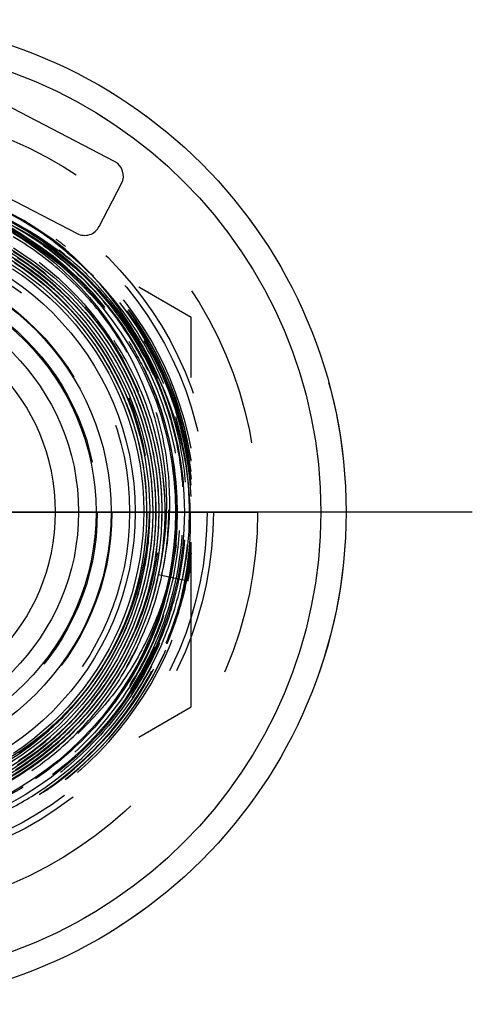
# Model space of a CAD drawing. Header units: millimetres. Extents: x 475.5 to 524.5, y 475.5 to 524.5.
# Tile 3 of 3: x 506.6 to 524.5, y 480.5 to 519.5. Entities that reach past the tile are written whole.
import ezdxf

# ---------------------------------------------------------------- set-up
doc = ezdxf.new("R2010")
doc.units = ezdxf.units.MM
doc.header["$LTSCALE"] = 65.185185
doc.linetypes.add('CENTER', pattern=[0.6, 0.375, -0.075, 0.075, -0.075])
doc.linetypes.add('HIDDEN', pattern=[0.2, 0.1, -0.1])
for name, color, linetype in [('ACHSEN_S', 7, 'CONTINUOUS'), ('FASEN', 7, 'CONTINUOUS'), ('KOERPER', 7, 'CONTINUOUS'), ('KONST.EL_MIT_GEO', 7, 'CONTINUOUS'), ('KURVEN', 7, 'CONTINUOUS')]:
    doc.layers.add(name, color=color, linetype=linetype)

msp = doc.modelspace()

# ---------------------------------------------------------------- linework, layer by layer
at = {"layer": 'ACHSEN_S', "color": 2, "linetype": 'CENTER'}
msp.add_line((524.5, 500), (475.5, 500), dxfattribs=at)
at = {"layer": 'FASEN', "color": 7, "linetype": 'Continuous'}
for radius in [19.5, 18.5]:
    msp.add_circle((500, 500), radius, dxfattribs=at)
at = {"layer": 'FASEN', "color": 8, "linetype": 'HIDDEN'}
msp.add_circle((500, 500), 14.25, dxfattribs=at)
at = {"layer": 'KOERPER', "color": 8, "linetype": 'HIDDEN'}
for radius in [19.5, 18.5, 12.75]:
    msp.add_circle((500, 500), radius, dxfattribs=at)
at = {"layer": 'KOERPER', "color": 7, "linetype": 'Continuous'}
for radius in [11.15, 10.2]:
    msp.add_circle((500, 500), radius, dxfattribs=at)
at = {"layer": 'KONST.EL_MIT_GEO', "color": 7, "linetype": 'Continuous'}
for p, q in [((510.335, 513.887), (505.448, 516.431)), ((503.961, 513.575), (508.848, 511.031)), ((509.725, 511.307), (510.611, 513.01))]:
    msp.add_line(p, q, dxfattribs=at)
at = {"layer": 'KONST.EL_MIT_GEO', "color": 8, "linetype": 'HIDDEN'}
for p, q in [((500, 515.433), (513.365, 507.716)), ((509.679, 508.299), (509.665, 508.315)), ((513.365, 492.284), (513.365, 507.716)), ((513.216, 502.382), (513.21, 502.414)), ((513.364, 501.331), (513.365, 501.324)), ((513.352, 498.605), (513.348, 498.574)), ((512.067, 497.521), (513.245, 497.279)), ((512.315, 496.696), (512.312, 496.687)), ((512.41, 494.8), (512.451, 494.904)), ((500, 484.567), (513.365, 492.284))]:
    msp.add_line(p, q, dxfattribs=at)
for points in [[(506.214, 511.391), (506.66, 511.151), (507.097, 510.893), (507.524, 510.619), (507.94, 510.328), (508.344, 510.02), (508.737, 509.697), (509.116, 509.359), (509.483, 509.005), (509.836, 508.638), (510.175, 508.256), (510.498, 507.862), (510.807, 507.455), (511.099, 507.036), (511.375, 506.605), (511.635, 506.164), (511.877, 505.713), (512.101, 505.252), (512.308, 504.783), (512.496, 504.305), (512.666, 503.821), (512.817, 503.329), (512.949, 502.832), (513.062, 502.33), (513.155, 501.823), (513.228, 501.313), (513.282, 500.8), (513.316, 500.285), (513.329, 499.768), (513.323, 499.251), (513.297, 498.735), (513.25, 498.219), (513.184, 497.705), (513.097, 497.194), (512.991, 496.686), (512.865, 496.183), (512.72, 495.684), (512.556, 495.191), (512.41, 494.8)], [(506.306, 511.057), (506.729, 510.79), (507.14, 510.507), (507.54, 510.208), (507.927, 509.894), (508.301, 509.565), (508.662, 509.222), (509.009, 508.865), (509.341, 508.495), (509.658, 508.113), (509.96, 507.719), (510.245, 507.313), (510.515, 506.897), (510.767, 506.471), (511.002, 506.036), (511.22, 505.592), (511.42, 505.14), (511.602, 504.681), (511.765, 504.216), (511.91, 503.744), (512.036, 503.268), (512.143, 502.788), (512.231, 502.304), (512.3, 501.817), (512.349, 501.329), (512.379, 500.839), (512.39, 500.349), (512.381, 499.859), (512.353, 499.37), (512.305, 498.884), (512.239, 498.399), (512.153, 497.919), (512.067, 497.521)], [(506.329, 510.458), (506.747, 510.192), (507.153, 509.91), (507.549, 509.611), (507.931, 509.297), (508.301, 508.967), (508.657, 508.623), (508.999, 508.265), (509.325, 507.893), (509.637, 507.508), (509.933, 507.111), (510.212, 506.702), (510.475, 506.282), (510.72, 505.853), (510.947, 505.413), (511.157, 504.965), (511.348, 504.508), (511.521, 504.044), (511.675, 503.574), (511.809, 503.098), (511.924, 502.616), (512.02, 502.131), (512.095, 501.642), (512.151, 501.15), (512.187, 500.657), (512.203, 500.162), (512.199, 499.668), (512.175, 499.174), (512.13, 498.681), (512.066, 498.191), (511.982, 497.703), (511.878, 497.22), (511.755, 496.741), (511.613, 496.267), (511.451, 495.8), (511.271, 495.339), (511.072, 494.887), (510.855, 494.442), (510.62, 494.007), (510.368, 493.582), (510.098, 493.167), (509.812, 492.764), (509.51, 492.373), (509.193, 491.994), (508.86, 491.629), (508.513, 491.277), (508.152, 490.939), (507.777, 490.617), (507.39, 490.31), (506.991, 490.019), (506.58, 489.744), (506.158, 489.487)], [(506.325, 510.32), (506.738, 510.054), (507.14, 509.772), (507.531, 509.473), (507.909, 509.159), (508.274, 508.829), (508.625, 508.485), (508.962, 508.128), (509.284, 507.756), (509.591, 507.372), (509.882, 506.976), (510.156, 506.569), (510.414, 506.15), (510.655, 505.722), (510.878, 505.284), (511.083, 504.838), (511.269, 504.383), (511.437, 503.921), (511.586, 503.453), (511.716, 502.98), (511.827, 502.501), (511.918, 502.018), (511.989, 501.532), (512.041, 501.044), (512.073, 500.554), (512.085, 500.063), (512.076, 499.572), (512.048, 499.082), (512, 498.593), (511.932, 498.107), (511.845, 497.624), (511.738, 497.145), (511.611, 496.67), (511.466, 496.201), (511.301, 495.739), (511.118, 495.284), (510.916, 494.836), (510.697, 494.397), (510.46, 493.967), (510.205, 493.548), (509.934, 493.139), (509.646, 492.741), (509.343, 492.356), (509.024, 491.983), (508.69, 491.623), (508.342, 491.278), (507.98, 490.946), (507.605, 490.63), (507.217, 490.329), (506.818, 490.045), (506.407, 489.776)], [(506.368, 509.87), (506.766, 509.6), (507.153, 509.314), (507.528, 509.013), (507.891, 508.696), (508.24, 508.365), (508.575, 508.02), (508.896, 507.661), (509.202, 507.29), (509.492, 506.906), (509.767, 506.511), (510.025, 506.105), (510.266, 505.688), (510.489, 505.263), (510.696, 504.828), (510.884, 504.385), (511.054, 503.935), (511.205, 503.479), (511.337, 503.017), (511.451, 502.549), (511.545, 502.078), (511.619, 501.603), (511.674, 501.125), (511.71, 500.646), (511.726, 500.165), (511.722, 499.684), (511.698, 499.204), (511.655, 498.725), (511.592, 498.249), (511.51, 497.775), (511.408, 497.306), (511.288, 496.84), (511.148, 496.381), (510.989, 495.927), (510.813, 495.48), (510.618, 495.041), (510.405, 494.61), (510.174, 494.189), (509.927, 493.777), (509.663, 493.376), (509.382, 492.986), (509.086, 492.607), (508.775, 492.242), (508.449, 491.889), (508.109, 491.55), (507.755, 491.225), (507.388, 490.915), (507.009, 490.62), (506.618, 490.342), (506.216, 490.079)], [(506.254, 509.801), (506.651, 509.535), (507.037, 509.253), (507.41, 508.956), (507.771, 508.643), (508.119, 508.316), (508.454, 507.975), (508.773, 507.621), (509.078, 507.253), (509.368, 506.874), (509.642, 506.483), (509.9, 506.081), (510.14, 505.669), (510.364, 505.247), (510.57, 504.816), (510.758, 504.378), (510.928, 503.932), (511.08, 503.479), (511.213, 503.021), (511.327, 502.557), (511.421, 502.09), (511.497, 501.618), (511.553, 501.145), (511.589, 500.669), (511.606, 500.192), (511.603, 499.715), (511.581, 499.239), (511.539, 498.763), (511.478, 498.29), (511.397, 497.82), (511.297, 497.354), (511.178, 496.892), (511.04, 496.435), (510.884, 495.985), (510.709, 495.541), (510.516, 495.105), (510.305, 494.678), (510.077, 494.259), (509.832, 493.85), (509.57, 493.452), (509.292, 493.064), (508.999, 492.689), (508.69, 492.326), (508.367, 491.975), (508.029, 491.639), (507.678, 491.316), (507.314, 491.009), (506.938, 490.716), (506.55, 490.44)], [(506.374, 510.008), (506.777, 509.739), (507.168, 509.453), (507.547, 509.152), (507.914, 508.836), (508.268, 508.505), (508.607, 508.16), (508.933, 507.801), (509.191, 507.494)], [(506.477, 510.083), (506.882, 509.811), (507.275, 509.522), (507.656, 509.217), (508.024, 508.897), (508.38, 508.562), (508.721, 508.214), (509.047, 507.851), (509.359, 507.476), (509.655, 507.088), (509.935, 506.689), (510.198, 506.278), (510.445, 505.857), (510.674, 505.427), (510.885, 504.987), (511.079, 504.54), (511.254, 504.084), (511.41, 503.622), (511.547, 503.155), (511.665, 502.682), (511.764, 502.204), (511.843, 501.723), (511.903, 501.239), (511.943, 500.753), (511.963, 500.266), (511.963, 499.779), (511.943, 499.292), (511.904, 498.806), (511.844, 498.322), (511.765, 497.841), (511.667, 497.364), (511.549, 496.891), (511.412, 496.424), (511.256, 495.962), (511.082, 495.507), (510.889, 495.06), (510.678, 494.621), (510.449, 494.19), (510.203, 493.77), (509.94, 493.36), (509.661, 492.961), (509.366, 492.574), (509.055, 492.199), (508.729, 491.837), (508.388, 491.489), (508.034, 491.155), (507.667, 490.835), (507.286, 490.531), (506.894, 490.243), (506.49, 489.97)], [(506.298, 509.631), (506.689, 509.362), (507.068, 509.078), (507.435, 508.779), (507.79, 508.465), (508.132, 508.136), (508.459, 507.794), (508.772, 507.438), (509.071, 507.07), (509.354, 506.69), (509.621, 506.299), (509.871, 505.897), (510.105, 505.485), (510.322, 505.064), (510.521, 504.634), (510.702, 504.196), (510.865, 503.752), (511.01, 503.301), (511.135, 502.844), (511.242, 502.383), (511.33, 501.918), (511.399, 501.449), (511.448, 500.978), (511.478, 500.506), (511.488, 500.033), (511.479, 499.559), (511.45, 499.087), (511.402, 498.616), (511.335, 498.147), (511.248, 497.682), (511.142, 497.221), (511.017, 496.764), (510.874, 496.313), (510.712, 495.869), (510.532, 495.431), (510.334, 495.001), (510.119, 494.58), (509.886, 494.168), (509.637, 493.766), (509.371, 493.375), (509.089, 492.995), (508.792, 492.627), (508.481, 492.271), (508.154, 491.929), (507.814, 491.6), (507.461, 491.286), (507.095, 490.986), (506.717, 490.702), (506.328, 490.434)], [(509.191, 507.494), (509.441, 507.176), (509.726, 506.783), (509.994, 506.38), (510.246, 505.965), (510.481, 505.541), (510.698, 505.108), (510.897, 504.666), (511.078, 504.216), (511.24, 503.76), (511.384, 503.297), (511.508, 502.829), (511.613, 502.356), (511.699, 501.879), (511.765, 501.399), (511.812, 500.917), (511.839, 500.433), (511.846, 499.949), (511.833, 499.464), (511.8, 498.981), (511.748, 498.5), (511.676, 498.021), (511.585, 497.545), (511.474, 497.074), (511.344, 496.607), (511.195, 496.146), (511.027, 495.692), (510.841, 495.245), (510.637, 494.806), (510.415, 494.376), (510.176, 493.955), (509.919, 493.545), (509.647, 493.145), (509.358, 492.757), (509.053, 492.38), (508.733, 492.017), (508.399, 491.667), (508.051, 491.331), (507.689, 491.01), (507.314, 490.703), (506.927, 490.413), (506.529, 490.138)], [(512.067, 497.521), (511.975, 497.112), (511.848, 496.631), (511.701, 496.155), (511.536, 495.685), (511.351, 495.222), (511.148, 494.767), (510.926, 494.321), (510.687, 493.884), (510.431, 493.458), (510.157, 493.042), (509.867, 492.637), (509.56, 492.245), (509.238, 491.865), (508.901, 491.498), (508.549, 491.146), (508.184, 490.808), (507.805, 490.485), (507.413, 490.178), (507.009, 489.887), (506.594, 489.612), (506.168, 489.355)]]:
    msp.add_lwpolyline(points, dxfattribs=at)
for radius in [14, 10.932, 10.232, 9.652]:
    msp.add_circle((500, 500), radius, dxfattribs=at)
at = {"layer": 'KONST.EL_MIT_GEO', "color": 7, "linetype": 'Continuous'}
for radius in [13.1, 12.75, 8.91]:
    msp.add_circle((500, 500), radius, dxfattribs=at)
for centre, start, end in [((510.035, 513.31), 332.5, 62.5), ((509.148, 511.607), 242.5, 332.5)]:
    msp.add_arc(centre, 0.65, start, end, dxfattribs=at)
at = {"layer": 'KONST.EL_MIT_GEO', "color": 8, "linetype": 'HIDDEN'}
for centre, radius, start, end in [((500, 500), 13.363, 51.1631, 139.1422), ((499.982, 500.008), 13.069, 39.1178, 89.9227), ((499.982, 500.008), 12.97, 39.1172, 89.9221), ((499.982, 500.008), 12.85, 39.1141, 89.9214), ((500, 500), 11.757, 10.9417, 251.5851), ((499.974, 499.994), 13.344, 55.4649, 63.9785), ((499.983, 500.009), 13.327, 53.2937, 55.4584), ((500.016, 499.975), 13.417, 10.476, 55.6556), ((499.99, 500.017), 13.416, 4.4739, 54.5581), ((499.993, 500.019), 13.313, 348.3163, 53.3032), ((500.004, 499.993), 13.458, 6.8926, 53.4042), ((499.979, 500.021), 13.451, 51.6603, 53.2512), ((499.974, 500.014), 13.459, 51.3134, 51.6605), ((499.985, 500.026), 13.443, 8.4497, 51.3202), ((500, 500), 13.516, 8.5643, 51.4357), ((499.996, 500.007), 13.527, 8.7626, 51.0137), ((500.009, 499.983), 13.371, 2.6997, 51.2392), ((500, 500), 13.601, 10.6933, 49.3067), ((499.994, 500.018), 12.835, 357.2389, 39.1122), ((499.998, 500.02), 11.981, 333.1364, 39.1154), ((500.06, 499.679), 13.402, 9.9525, 11.7516), ((499.998, 499.97), 13.436, 5.8124, 10.3414), ((500.04, 500.194), 11.682, 326.9081, 10.0426), ((500.004, 500.019), 11.617, 327.7298, 10.85), ((500.045, 499.677), 13.417, 8.2523, 9.9526), ((499.989, 500.028), 13.439, 7.1256, 8.4433), ((500.047, 499.677), 13.415, 7.0791, 8.2524), ((499.994, 500.029), 13.434, 6.7377, 7.1255), ((499.998, 500.029), 13.43, 6.3094, 6.7377), ((500.006, 500.03), 13.422, 5.5618, 6.3095), ((500.054, 499.678), 13.408, 6.8999, 7.079), ((500.015, 500.014), 12.814, 269.9351, 357.2537), ((499.99, 499.983), 13.39, 304.1233, 357.2888), ((500.01, 500.017), 13.396, 303.2059, 355.5374), ((500.002, 500.029), 13.426, 353.0876, 353.7764), ((500.004, 500.029), 13.423, 353.91, 354.4654), ((499.999, 500.03), 13.429, 348.2665, 353.0866), ((500, 500), 13.516, 308.5643, 351.4357), ((499.999, 500.008), 13.524, 348.3568, 351.2383), ((500.011, 500.016), 13.295, 304.4619, 348.311), ((500.01, 500.016), 13.515, 308.2645, 348.3134), ((500, 500), 13.601, 310.6933, 349.3067), ((499.976, 500.027), 13.451, 337.1964, 348.2965), ((500.012, 500.015), 13.413, 304.4617, 337.1851), ((500.008, 500.024), 13.303, 295.8826, 303.9832), ((500.019, 500.006), 13.282, 303.9883, 304.4578)]:
    msp.add_arc(centre, radius, start, end, dxfattribs=at)
for points, knots in [([(500, 486.743), (500.868, 486.742), (502.61, 486.911), (505.118, 487.67), (507.431, 488.905), (509.457, 490.567), (511.12, 492.594), (512.356, 494.906), (513.116, 497.415), (513.372, 500.023), (513.114, 502.632), (512.353, 505.14), (511.117, 507.452), (509.454, 509.478), (507.428, 511.142), (505.116, 512.379), (502.609, 513.142), (500.868, 513.315), (500, 513.316)], [0, 0, 0, 0, 0.062499, 0.124999, 0.187499, 0.249999, 0.312498, 0.374998, 0.437498, 0.499998, 0.562498, 0.624998, 0.687498, 0.749999, 0.812499, 0.874999, 0.9375, 1, 1, 1, 1]), ([(512.197, 497.494), (512.393, 498.336), (512.61, 500.067), (512.393, 502.67), (511.646, 505.174), (510.405, 507.473), (508.723, 509.471), (506.672, 511.089), (504.339, 512.263), (501.817, 512.946), (499.211, 513.113), (496.623, 512.762), (494.155, 511.909), (491.902, 510.588), (489.95, 508.853), (488.372, 506.772), (487.226, 504.427), (486.777, 502.743), (486.635, 501.89)], [0, 0, 0, 0, 0.062491, 0.124983, 0.187477, 0.249971, 0.312467, 0.374965, 0.437463, 0.499963, 0.562464, 0.624966, 0.687469, 0.749973, 0.812478, 0.874984, 0.937492, 1, 1, 1, 1]), ([(487.887, 497.511), (487.689, 498.359), (487.473, 500.102), (487.702, 502.722), (488.471, 505.238), (489.743, 507.54), (491.461, 509.532), (493.55, 511.13), (495.92, 512.269), (498.472, 512.906), (501.1, 513.015), (503.696, 512.596), (506.156, 511.667), (508.383, 510.269), (510.289, 508.459), (511.552, 506.667), (512.336, 505.108), (512.808, 503.886), (513.153, 502.623), (513.311, 501.764), (513.365, 501.331)], [0, 0, 0, 0, 0.062481, 0.124963, 0.187447, 0.249932, 0.312419, 0.374906, 0.437395, 0.499885, 0.562377, 0.624869, 0.687363, 0.749858, 0.812354, 0.874851, 0.906137, 0.937426, 0.96871, 1, 1, 1, 1]), ([(500, 513.217), (500.862, 513.215), (502.59, 513.043), (505.078, 512.286), (507.372, 511.059), (509.383, 509.408), (511.033, 507.396), (512.26, 505.102), (513.016, 502.613), (513.272, 500.023), (513.018, 497.434), (512.263, 494.944), (511.037, 492.649), (509.387, 490.638), (507.375, 488.988), (505.08, 487.763), (502.59, 487.01), (500.862, 486.842), (500, 486.843)], [0, 0, 0, 0, 0.0625, 0.125001, 0.187501, 0.250001, 0.312502, 0.375002, 0.437502, 0.500002, 0.562502, 0.625002, 0.687502, 0.750001, 0.812501, 0.875001, 0.937501, 1, 1, 1, 1]), ([(500, 486.863), (500.86, 486.861), (502.586, 487.029), (505.072, 487.781), (507.364, 489.005), (509.373, 490.652), (511.021, 492.66), (512.245, 494.952), (512.998, 497.438), (513.252, 500.023), (512.997, 502.609), (512.242, 505.094), (511.017, 507.385), (509.369, 509.394), (507.361, 511.042), (505.07, 512.268), (502.586, 513.024), (500.86, 513.196), (500, 513.197)], [0, 0, 0, 0, 0.062499, 0.124999, 0.187499, 0.249998, 0.312498, 0.374998, 0.437498, 0.499998, 0.562498, 0.624998, 0.687498, 0.749999, 0.812499, 0.874999, 0.9375, 1, 1, 1, 1]), ([(500, 513.097), (500.854, 513.096), (502.566, 512.926), (505.032, 512.175), (507.305, 510.959), (509.298, 509.323), (510.933, 507.33), (512.149, 505.056), (512.898, 502.589), (513.152, 500.023), (512.9, 497.458), (512.152, 494.99), (510.937, 492.716), (509.302, 490.723), (507.308, 489.088), (505.034, 487.874), (502.567, 487.127), (500.854, 486.961), (500, 486.962)], [0, 0, 0, 0, 0.0625, 0.125001, 0.187501, 0.250002, 0.312502, 0.375002, 0.437502, 0.500002, 0.562502, 0.625002, 0.687502, 0.750002, 0.812501, 0.875001, 0.937501, 1, 1, 1, 1]), ([(500, 487.101), (500.845, 487.1), (502.539, 487.265), (504.98, 488.003), (507.231, 489.204), (509.203, 490.822), (510.821, 492.794), (512.023, 495.044), (512.763, 497.485), (513.012, 500.023), (512.761, 502.562), (512.02, 505.003), (510.817, 507.252), (509.199, 509.224), (507.228, 510.842), (504.978, 512.046), (502.539, 512.788), (500.845, 512.957), (500, 512.958)], [0, 0, 0, 0, 0.062499, 0.124999, 0.187499, 0.249998, 0.312498, 0.374998, 0.437498, 0.499998, 0.562498, 0.624998, 0.687498, 0.749998, 0.812499, 0.874999, 0.9375, 1, 1, 1, 1]), ([(500, 512.839), (500.992, 512.838), (502.489, 512.661), (504.395, 512.087), (506.222, 511.297), (508.314, 509.919), (510.032, 508.094), (511.124, 506.429), (512.016, 504.65), (512.732, 502.248), (512.903, 499.249), (512.376, 496.291), (511.181, 493.535), (509.382, 491.129), (507.457, 489.524), (505.73, 488.535), (503.899, 487.753), (501.458, 487.184), (498.952, 487.197), (496.994, 487.554), (495.091, 488.135), (493.749, 488.821), (492.923, 489.372)], [0, 0, 0, 0, 0.062474, 0.093764, 0.125054, 0.187528, 0.250002, 0.281292, 0.312582, 0.375056, 0.437529, 0.500003, 0.562476, 0.624949, 0.687423, 0.718712, 0.750002, 0.812475, 0.874948, 0.906238, 0.937527, 1, 1, 1, 1]), ([(500, 487.689), (500.82, 487.681), (502.467, 487.832), (504.84, 488.543), (507.026, 489.71), (508.937, 491.287), (510.499, 493.21), (511.652, 495.403), (512.349, 497.78), (512.567, 500.248), (512.296, 502.711), (511.547, 505.073), (510.352, 507.243), (508.756, 509.138), (506.822, 510.685), (504.623, 511.827), (502.246, 512.521), (500.599, 512.667), (499.779, 512.66)], [0, 0, 0, 0, 0.062497, 0.124995, 0.187493, 0.249991, 0.31249, 0.374989, 0.437488, 0.499988, 0.562488, 0.624989, 0.68749, 0.749991, 0.812493, 0.874995, 0.937497, 1, 1, 1, 1]), ([(487.42, 501.571), (487.495, 502.112), (487.715, 503.186), (488.251, 504.74), (488.983, 506.211), (490.204, 508.027), (492.158, 509.976), (494.551, 511.352), (496.625, 512.05), (498.238, 512.367), (499.878, 512.469), (502.061, 512.317), (504.724, 511.586), (507.573, 509.904), (509.879, 507.532), (511.213, 505.113), (511.865, 503.024), (512.141, 501.404), (512.196, 499.761), (511.976, 497.584), (511.152, 494.948), (509.648, 492.63), (508.111, 491.074), (506.807, 490.072), (505.38, 489.257), (504.362, 488.849), (503.842, 488.681)], [0, 0, 0, 0, 0.031287, 0.062573, 0.093859, 0.125146, 0.187584, 0.250022, 0.281307, 0.312593, 0.343878, 0.375164, 0.437597, 0.500028, 0.562458, 0.624887, 0.656171, 0.687455, 0.718739, 0.750023, 0.812446, 0.874869, 0.906152, 0.937435, 0.968717, 1, 1, 1, 1]), ([(509.294, 507.578), (508.808, 508.176), (507.717, 509.281), (505.796, 510.591), (503.659, 511.51), (501.386, 512.001), (499.06, 512.048), (496.769, 511.649), (494.597, 510.818), (492.624, 509.586), (490.923, 508), (489.557, 506.117), (488.576, 504.008), (488.017, 501.751), (487.9, 499.428), (488.229, 497.125), (488.991, 494.928), (490.159, 492.917), (491.69, 491.166), (493.527, 489.739), (495.602, 488.689), (497.84, 488.055), (500.157, 487.858), (502.47, 488.107), (504.692, 488.793), (506.743, 489.889), (508.548, 491.356), (510.041, 493.139), (511.166, 495.174), (511.884, 497.387), (512.168, 499.695), (512.007, 502.015), (511.409, 504.262), (510.394, 506.355), (508.999, 508.216), (507.277, 509.779), (505.289, 510.986), (503.108, 511.794), (500.814, 512.173), (498.489, 512.11), (496.218, 511.607), (494.084, 510.683), (492.164, 509.37), (490.528, 507.718), (489.234, 505.786), (488.33, 503.643), (487.848, 501.368), (487.805, 499.043), (488.203, 496.751), (489.027, 494.577), (490.248, 492.597), (491.821, 490.884), (493.689, 489.5), (495.786, 488.493), (498.034, 487.901), (500.355, 487.744), (502.663, 488.027), (504.876, 488.742), (506.914, 489.861), (508.705, 491.345), (510.184, 493.139), (511.298, 495.181), (512.007, 497.395), (512.287, 499.704), (512.126, 502.024), (511.531, 504.272), (510.524, 506.368), (509.14, 508.237), (507.43, 509.813), (505.453, 511.038), (503.282, 511.87), (500.993, 512.279), (498.667, 512.25), (496.389, 511.785), (494.238, 510.9), (492.292, 509.628), (490.619, 508.012), (489.279, 506.111), (488.32, 503.993), (487.775, 501.733), (487.663, 499.41), (487.989, 497.107), (488.741, 494.907), (489.891, 492.886), (491.399, 491.116), (493.213, 489.66), (495.266, 488.569), (497.488, 487.882), (499.799, 487.622), (502.117, 487.8), (504.362, 488.407), (506.453, 489.423), (508.318, 490.813), (509.89, 492.526), (511.115, 494.502), (511.949, 496.673), (512.364, 498.961), (512.344, 501.286), (511.891, 503.567), (511.021, 505.723), (509.764, 507.679), (508.164, 509.367), (506.278, 510.727), (504.171, 511.712), (501.918, 512.287), (499.598, 512.433), (497.291, 512.144), (495.077, 511.432), (493.035, 510.32), (491.235, 508.847), (489.741, 507.066), (488.603, 505.038), (487.862, 502.834), (487.544, 500.531), (487.658, 498.208), (488.202, 495.948), (489.156, 493.827), (490.486, 491.92), (492.148, 490.293), (494.082, 489.003), (496.221, 488.093), (498.493, 487.595), (500.817, 487.527), (503.114, 487.891), (505.303, 488.674), (507.31, 489.848), (509.065, 491.373), (510.507, 493.197), (511.587, 495.256), (512.041, 496.74), (512.197, 497.494)], [0, 0, 0, 0, 0.007812, 0.015624, 0.023436, 0.031248, 0.03906, 0.046872, 0.054684, 0.062496, 0.070308, 0.07812, 0.085932, 0.093744, 0.101557, 0.109369, 0.117181, 0.124993, 0.132805, 0.140617, 0.148429, 0.156241, 0.164054, 0.171866, 0.179678, 0.18749, 0.195302, 0.203115, 0.210927, 0.218739, 0.226551, 0.234363, 0.242176, 0.249988, 0.2578, 0.265612, 0.273425, 0.281237, 0.289049, 0.296862, 0.304674, 0.312486, 0.320299, 0.328111, 0.335923, 0.343736, 0.351548, 0.35936, 0.367173, 0.374985, 0.382797, 0.39061, 0.398422, 0.406235, 0.414047, 0.421859, 0.429672, 0.437484, 0.445297, 0.453109, 0.460922, 0.468734, 0.476547, 0.484359, 0.492172, 0.499984, 0.507797, 0.515609, 0.523422, 0.531234, 0.539047, 0.546859, 0.554672, 0.562484, 0.570297, 0.57811, 0.585922, 0.593735, 0.601547, 0.60936, 0.617173, 0.624985, 0.632798, 0.64061, 0.648423, 0.656236, 0.664048, 0.671861, 0.679674, 0.687486, 0.695299, 0.703112, 0.710925, 0.718737, 0.72655, 0.734363, 0.742175, 0.749988, 0.757801, 0.765614, 0.773427, 0.781239, 0.789052, 0.796865, 0.804678, 0.81249, 0.820303, 0.828116, 0.835929, 0.843742, 0.851555, 0.859367, 0.86718, 0.874993, 0.882806, 0.890619, 0.898432, 0.906245, 0.914058, 0.921871, 0.929683, 0.937496, 0.945309, 0.953122, 0.960935, 0.968748, 0.976561, 0.984374, 0.992187, 1, 1, 1, 1]), ([(493.18, 490.642), (493.718, 490.249), (494.864, 489.554), (496.735, 488.824), (498.704, 488.426), (500.712, 488.372), (502.699, 488.664), (504.607, 489.292), (506.378, 490.239), (507.961, 491.476), (509.307, 492.966), (510.379, 494.665), (511.143, 496.523), (511.577, 498.484), (511.669, 500.49), (511.416, 502.483), (510.825, 504.403), (509.914, 506.193), (508.71, 507.8), (507.249, 509.178), (505.573, 510.286), (503.733, 511.091), (501.782, 511.569), (499.778, 511.706), (497.78, 511.499), (495.847, 510.954), (494.036, 510.087), (492.399, 508.923), (490.985, 507.496), (489.835, 505.849), (488.983, 504.031), (488.454, 502.093), (488.263, 500.094), (488.415, 498.091), (488.907, 496.144), (489.723, 494.309), (490.84, 492.639), (492.225, 491.185), (493.838, 489.987), (495.631, 489.082), (497.551, 488.494), (499.544, 488.242), (501.55, 488.333), (503.512, 488.763), (505.372, 489.52), (507.077, 490.583), (508.576, 491.919), (509.826, 493.491), (510.791, 495.253), (511.443, 497.152), (511.764, 499.135), (511.743, 501.143), (511.383, 503.119), (510.692, 505.005), (509.692, 506.746), (508.411, 508.293), (506.886, 509.601), (505.162, 510.631), (503.289, 511.355), (501.32, 511.751), (499.312, 511.808), (497.324, 511.525), (495.412, 510.909), (493.632, 509.979), (492.035, 508.761), (490.666, 507.291), (489.566, 505.611), (488.765, 503.77), (488.287, 501.819), (488.145, 499.816), (488.343, 497.817), (488.875, 495.881), (489.726, 494.062), (490.872, 492.412), (492.28, 490.98), (493.909, 489.805), (495.712, 488.922), (497.639, 488.355), (499.634, 488.12), (501.639, 488.225), (503.598, 488.666), (505.456, 489.43), (507.158, 490.495), (508.657, 491.832), (509.909, 493.402), (510.88, 495.16), (511.542, 497.056), (511.875, 499.037), (511.872, 501.045), (511.531, 503.024), (510.862, 504.918), (509.886, 506.673), (508.629, 508.239), (507.126, 509.572), (505.422, 510.634), (503.564, 511.396), (501.604, 511.835), (499.599, 511.939), (497.604, 511.707), (495.676, 511.143), (493.87, 510.265), (492.237, 509.097), (490.822, 507.672), (489.665, 506.03), (488.799, 504.218), (488.249, 502.287), (488.029, 500.291), (488.145, 498.286), (488.595, 496.329), (489.366, 494.474), (490.435, 492.774), (491.773, 491.277), (493.343, 490.024), (495.099, 489.05), (496.993, 488.383), (498.972, 488.041), (500.98, 488.034), (502.961, 488.361), (504.86, 489.014), (506.624, 489.975), (508.203, 491.215), (509.553, 492.702), (510.638, 494.392), (511.426, 496.239), (511.895, 498.192), (512.033, 500.195), (511.836, 502.194), (511.31, 504.132), (510.469, 505.955), (509.714, 507.061), (509.294, 507.578)], [0, 0, 0, 0, 0.007812, 0.015624, 0.023436, 0.031248, 0.039061, 0.046873, 0.054685, 0.062497, 0.070309, 0.078121, 0.085934, 0.093746, 0.101558, 0.10937, 0.117182, 0.124994, 0.132807, 0.140619, 0.148431, 0.156243, 0.164056, 0.171868, 0.17968, 0.187492, 0.195305, 0.203117, 0.210929, 0.218741, 0.226554, 0.234366, 0.242178, 0.249991, 0.257803, 0.265615, 0.273428, 0.28124, 0.289052, 0.296865, 0.304677, 0.312489, 0.320302, 0.328114, 0.335926, 0.343739, 0.351551, 0.359364, 0.367176, 0.374988, 0.382801, 0.390613, 0.398426, 0.406238, 0.41405, 0.421863, 0.429675, 0.437488, 0.4453, 0.453113, 0.460925, 0.468738, 0.47655, 0.484363, 0.492175, 0.499988, 0.5078, 0.515613, 0.523425, 0.531238, 0.53905, 0.546863, 0.554675, 0.562488, 0.5703, 0.578113, 0.585926, 0.593738, 0.601551, 0.609363, 0.617176, 0.624988, 0.632801, 0.640614, 0.648426, 0.656239, 0.664052, 0.671864, 0.679677, 0.687489, 0.695302, 0.703115, 0.710927, 0.71874, 0.726553, 0.734365, 0.742178, 0.749991, 0.757804, 0.765616, 0.773429, 0.781242, 0.789054, 0.796867, 0.80468, 0.812493, 0.820305, 0.828118, 0.835931, 0.843744, 0.851556, 0.859369, 0.867182, 0.874995, 0.882807, 0.89062, 0.898433, 0.906246, 0.914059, 0.921872, 0.929684, 0.937497, 0.94531, 0.953123, 0.960936, 0.968749, 0.976561, 0.984374, 0.992187, 1, 1, 1, 1]), ([(500.958, 511.915), (501.597, 511.858), (502.868, 511.639), (504.696, 511.007), (506.397, 510.088), (507.927, 508.904), (509.244, 507.488), (510.313, 505.876), (511.104, 504.112), (511.431, 502.864), (511.543, 502.232)], [0, 0, 0, 0, 0.124999, 0.249998, 0.374997, 0.499997, 0.624997, 0.749998, 0.874999, 1, 1, 1, 1]), ([(508.38, 510.409), (509.325, 509.585), (510.989, 507.657), (512.564, 504.186), (513.086, 500.41), (512.69, 497.892), (512.315, 496.696)], [0, 0, 0, 0, 0.250028, 0.500039, 0.75003, 1, 1, 1, 1]), ([(490.913, 491.724), (491.456, 491.126), (492.664, 490.034), (494.761, 488.785), (497.062, 487.971), (499.478, 487.625), (501.915, 487.759), (504.279, 488.368), (506.477, 489.429), (508.425, 490.9), (510.047, 492.724), (511.28, 494.83), (512.077, 497.137), (512.408, 499.555), (512.259, 501.991), (511.636, 504.351), (510.565, 506.543), (509.577, 507.839), (509.026, 508.43)], [0, 0, 0, 0, 0.062499, 0.124999, 0.187499, 0.249998, 0.312498, 0.374998, 0.437498, 0.499998, 0.562498, 0.624998, 0.687498, 0.749998, 0.812499, 0.874999, 0.937499, 1, 1, 1, 1]), ([(500, 486.982), (501.221, 486.98), (503.678, 487.325), (507.062, 488.845), (509.892, 491.248), (511.941, 494.343), (513.048, 497.885), (513.127, 501.597), (512.173, 505.182), (510.892, 507.307), (510.122, 508.254)], [0, 0, 0, 0, 0.124999, 0.249998, 0.374997, 0.499997, 0.624997, 0.749998, 0.874999, 1, 1, 1, 1]), ([(510.045, 508.191), (510.809, 507.251), (512.08, 505.143), (513.027, 501.585), (512.949, 497.902), (511.85, 494.386), (509.816, 491.314), (507.008, 488.93), (503.649, 487.422), (501.212, 487.08), (500, 487.081)], [0, 0, 0, 0, 0.125001, 0.250002, 0.375003, 0.500003, 0.625003, 0.750002, 0.875001, 1, 1, 1, 1]), ([(497.003, 488.192), (497.629, 488.032), (498.909, 487.811), (500.856, 487.79), (502.782, 488.077), (504.638, 488.666), (506.377, 489.542), (508.477, 491.058), (510.61, 493.552), (511.851, 496.59), (512.238, 499.152), (512.221, 501.099), (511.896, 503.019), (511.272, 504.863), (510.364, 506.585), (509.584, 507.624), (509.157, 508.109)], [0, 0, 0, 0, 0.062549, 0.125098, 0.187647, 0.250197, 0.312746, 0.375295, 0.499999, 0.624702, 0.687252, 0.749801, 0.812351, 0.874901, 0.93745, 1, 1, 1, 1]), ([(497.031, 488.308), (497.648, 488.15), (498.909, 487.932), (500.827, 487.908), (502.725, 488.187), (504.556, 488.762), (506.273, 489.619), (508.349, 491.104), (510.464, 493.55), (511.708, 496.534), (512.11, 499.055), (512.111, 500.974), (511.81, 502.869), (511.214, 504.692), (510.339, 506.399), (509.583, 507.432), (509.167, 507.915)], [0, 0, 0, 0, 0.062549, 0.125097, 0.187646, 0.250195, 0.312744, 0.375292, 0.499999, 0.624705, 0.687254, 0.749803, 0.812353, 0.874902, 0.937451, 1, 1, 1, 1]), ([(512.451, 494.904), (512.568, 495.199), (512.786, 495.798), (513.136, 497.023), (513.301, 497.969), (513.365, 498.604)], [0, 0, 0, 0, 0.249481, 0.499635, 1, 1, 1, 1]), ([(513.365, 498.378), (513.293, 497.787), (513.07, 496.612), (512.694, 495.477), (512.466, 494.926)], [0, 0, 0, 0, 0.500203, 1, 1, 1, 1]), ([(512.312, 496.687), (512.065, 495.899), (511.413, 494.366), (510.007, 492.304), (508.223, 490.559), (506.824, 489.654), (506.089, 489.277)], [0, 0, 0, 0, 0.250009, 0.500012, 0.750008, 1, 1, 1, 1]), ([(512.466, 494.926), (512.455, 494.901), (512.44, 494.865), (512.419, 494.814), (512.412, 494.801), (512.402, 494.775), (512.402, 494.78)], [0, 0, 0, 0, 0.523612, 0.782476, 0.908562, 1, 1, 1, 1]), ([(512.402, 494.78), (512.403, 494.781), (512.405, 494.788), (512.408, 494.795), (512.41, 494.8)], [0, 0, 0, 0, 0.188122, 1, 1, 1, 1]), ([(509.826, 493.816), (509.298, 493.007), (508.033, 491.512), (505.646, 489.811), (502.912, 488.754), (500.967, 488.524), (500, 488.531)], [0, 0, 0, 0, 0.249996, 0.499994, 0.749994, 1, 1, 1, 1])]:
    msp.add_open_spline(points, degree=3, knots=knots, dxfattribs=at)
at = {"layer": 'KURVEN', "color": 40, "linetype": 'Continuous'}
msp.add_line((487.251, 500), (512.749, 500), dxfattribs=at)
at = {"layer": 'KURVEN', "color": 8, "linetype": 'HIDDEN'}
for p, q in [((512.749, 500), (516, 500)), ((512.75, 500), (512.799, 500))]:
    msp.add_line(p, q, dxfattribs=at)
for radius in [16, 12.8]:
    msp.add_circle((500, 500), radius, dxfattribs=at)
at = {"layer": 'KURVEN', "color": 40, "linetype": 'Continuous'}
msp.add_circle((500, 500), 9.6, dxfattribs=at)
msp.add_arc((500, 500), 8, 180, 90, dxfattribs=at)

doc.saveas('drawing.dxf')
